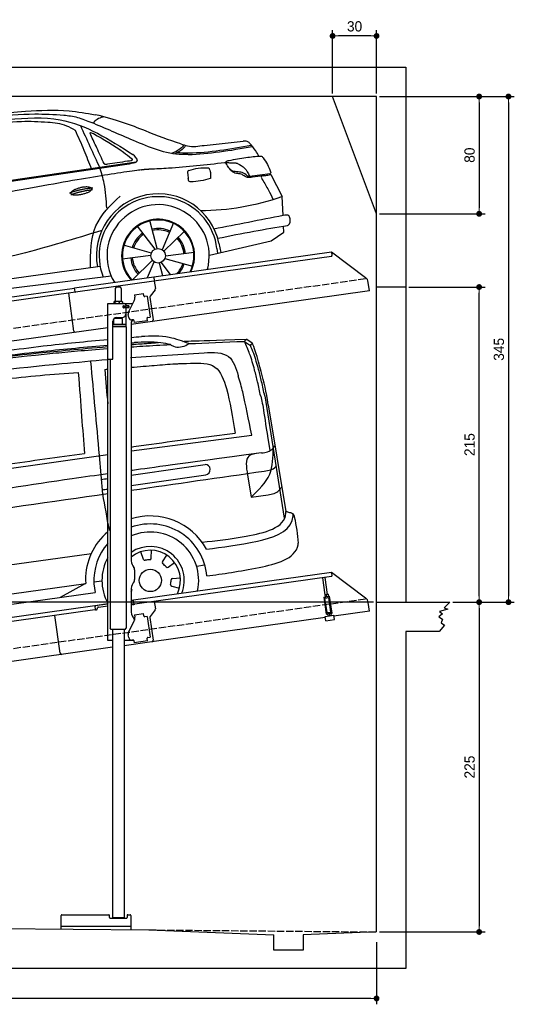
# Model space of a CAD drawing. Extents: x -311 to 6440, y -894 to 5824.
# Tile 4 of 4: x 3064 to 6440, y -894 to 5824. Entities that reach past the tile are written whole.
import ezdxf

# ---------------------------------------------------------------- set-up
doc = ezdxf.new("R2010")
doc.units = 0
doc.header["$LTSCALE"] = 10
doc.header["$MEASUREMENT"] = 0
doc.linetypes.add('GEN3', pattern=[6.25, 5, -1.25])
doc.layers.get('0').update_dxf_attribs({"linetype": 'CONTINUOUS'})
doc.layers.get('DEFPOINTS').update_dxf_attribs({"linetype": 'CONTINUOUS'})
for name, color, linetype in [('3', 6, 'GEN3'), ('CAR', 1, 'CONTINUOUS'), ('SICHTBARE_KANTEN_DIN_', 7, 'CONTINUOUS')]:
    doc.layers.add(name, color=color, linetype=linetype)
doc.layers.add('AM_0', color=7, linetype='CONTINUOUS', lineweight=30)
doc.layers.add('AM_5', color=3, linetype='CONTINUOUS', lineweight=15)
doc.dimstyles.new('KLAUS_DXF', dxfattribs={"dimscale": 20, "dimtxt": 3.5, "dimasz": 2, "dimexe": 2, "dimexo": 1, "dimgap": 1.5, "dimtad": 1, "dimlfac": 0.1, "dimdsep": 46, "dimtxsty": 'Standard', "dimblk": 'DOT', "dimcen": 2, "dimclrd": 256, "dimclre": 256, "dimclrt": 2, "dimadec": 0, "dimazin": 0, "dimtfac": 1, "dimtmove": 2, "dimatfit": 3, "dimfxl": 1, "dimtolj": 1, "dimarcsym": 0})

# ---------------------------------------------------------------- blocks, each defined once
blk = doc.blocks.new('_DOT')
at = {"color": 0, "linetype": 'ByBlock'}
blk.add_line((-0.5, 0), (-1, 0), dxfattribs=at)
at = {"color": 0, "linetype": 'ByBlock', "const_width": 0.5}
blk.add_lwpolyline([(-0.25, 0, 1), (0.25, 0, 1)], format="xyb", close=True, dxfattribs=at)
blk = doc.blocks.new('*D5')
at = {"layer": 'AM_5', "lineweight": -2, "transparency": 16777216}
for p, q in [((5199.5, 5320), (5199.5, 5753.4)), ((5459.5, 5713.4), (5239.5, 5713.4)), ((5499.5, 5320), (5499.5, 5753.4))]:
    blk.add_line(p, q, dxfattribs=at)
at = {"layer": 'DEFPOINTS', "color": 0, "transparency": 16777216}
for p in [(5199.5, 5713.4), (5199.5, 5300), (5499.5, 5300)]:
    blk.add_point(p, dxfattribs=at)
at = {"layer": 'AM_5', "lineweight": -2, "transparency": 16777216, "xscale": 40, "yscale": 40, "zscale": 40, "rotation": 180}
blk.add_blockref('_DOT', (5199.5, 5713.4), dxfattribs=at)
at = {"layer": 'AM_5', "lineweight": -2, "transparency": 16777216, "xscale": 40, "yscale": 40, "zscale": 40}
blk.add_blockref('_DOT', (5499.5, 5713.4), dxfattribs=at)
at = {"layer": 'AM_5', "color": 2, "transparency": 16777216, "insert": (5349.5, 5778.4), "char_height": 70, "attachment_point": 5}
blk.add_mtext('\\A1;30', dxfattribs=at)
blk = doc.blocks.new('*D7')
at = {"layer": 'AM_5', "lineweight": -2, "transparency": 16777216}
for p, q in [((5519.5, 5300), (6239.5, 5300)), ((6199.5, 5260), (6199.5, 4540)), ((5519.5, 4500), (6239.5, 4500))]:
    blk.add_line(p, q, dxfattribs=at)
at = {"layer": 'DEFPOINTS', "color": 0, "transparency": 16777216}
for p in [(5499.5, 5300), (5499.5, 4500), (6199.5, 4500)]:
    blk.add_point(p, dxfattribs=at)
at = {"layer": 'AM_5', "lineweight": -2, "transparency": 16777216, "xscale": 40, "yscale": 40, "zscale": 40}
for p, rotation in [((6199.5, 5300), 90), ((6199.5, 4500), 270)]:
    blk.add_blockref('_DOT', p, dxfattribs=dict(at, rotation=rotation))
at = {"layer": 'AM_5', "color": 2, "transparency": 16777216, "insert": (6134.5, 4900), "char_height": 70, "attachment_point": 5, "rotation": 90}
blk.add_mtext('\\A1;80', dxfattribs=at)
blk = doc.blocks.new('*D8')
at = {"layer": 'AM_5', "lineweight": -2, "transparency": 16777216}
for p, q in [((5479.5, 1850), (-240.5, 1850)), ((-200.5, -310), (-200.5, 1810)), ((180, -350), (-240.5, -350))]:
    blk.add_line(p, q, dxfattribs=at)
at = {"layer": 'DEFPOINTS', "color": 0, "transparency": 16777216}
for p in [(-200.5, 1850), (5499.5, 1850), (200, -350)]:
    blk.add_point(p, dxfattribs=at)
at = {"layer": 'AM_5', "lineweight": -2, "transparency": 16777216, "xscale": 40, "yscale": 40, "zscale": 40}
for p, rotation in [((-200.5, 1850), 90), ((-200.5, -350), 270)]:
    blk.add_blockref('_DOT', p, dxfattribs=dict(at, rotation=rotation))
at = {"layer": 'AM_5', "color": 2, "transparency": 16777216, "insert": (-265.5, 750), "char_height": 70, "attachment_point": 5, "rotation": 90}
blk.add_mtext('\\A1;220', dxfattribs=at)
blk = doc.blocks.new('*D9')
at = {"layer": 'AM_5', "lineweight": -2, "transparency": 16777216}
for p, q in [((179.5, 2850), (-240.5, 2850)), ((-200.5, 1890), (-200.5, 2810)), ((5479.5, 1850), (-240.5, 1850))]:
    blk.add_line(p, q, dxfattribs=at)
at = {"layer": 'DEFPOINTS', "color": 0, "transparency": 16777216}
for p in [(-200.5, 2850), (199.5, 2850), (5499.5, 1850)]:
    blk.add_point(p, dxfattribs=at)
at = {"layer": 'AM_5', "lineweight": -2, "transparency": 16777216, "xscale": 40, "yscale": 40, "zscale": 40}
for p, rotation in [((-200.5, 2850), 90), ((-200.5, 1850), 270)]:
    blk.add_blockref('_DOT', p, dxfattribs=dict(at, rotation=rotation))
at = {"layer": 'AM_5', "color": 2, "transparency": 16777216, "insert": (-265.5, 2350), "char_height": 70, "attachment_point": 5, "rotation": 90}
blk.add_mtext('\\A1;100', dxfattribs=at)
blk = doc.blocks.new('*D10')
at = {"layer": 'AM_5', "lineweight": -2, "transparency": 16777216}
for p, q in [((5719.5, 4000), (6239.5, 4000)), ((6199.5, 1890), (6199.5, 3960)), ((6219.5, 1850), (6239.5, 1850))]:
    blk.add_line(p, q, dxfattribs=at)
at = {"layer": 'DEFPOINTS', "color": 0, "transparency": 16777216}
for p in [(5699.5, 4000), (6199.5, 4000), (6199.5, 1850)]:
    blk.add_point(p, dxfattribs=at)
at = {"layer": 'AM_5', "lineweight": -2, "transparency": 16777216, "xscale": 40, "yscale": 40, "zscale": 40}
for p, rotation in [((6199.5, 4000), 90), ((6199.5, 1850), 270)]:
    blk.add_blockref('_DOT', p, dxfattribs=dict(at, rotation=rotation))
at = {"layer": 'AM_5', "color": 2, "transparency": 16777216, "insert": (6134.5, 2925), "char_height": 70, "attachment_point": 5, "rotation": 90}
blk.add_mtext('\\A1;215', dxfattribs=at)
blk = doc.blocks.new('*D11')
at = {"layer": 'AM_5', "lineweight": -2, "transparency": 16777216}
for p, q in [((6219.5, 1850), (6239.5, 1850)), ((6199.5, 1810), (6199.5, -360)), ((5519.5, -400), (6239.5, -400))]:
    blk.add_line(p, q, dxfattribs=at)
at = {"layer": 'DEFPOINTS', "color": 0, "transparency": 16777216}
for p in [(6199.5, 1850), (5499.5, -400), (6199.5, -400)]:
    blk.add_point(p, dxfattribs=at)
at = {"layer": 'AM_5', "lineweight": -2, "transparency": 16777216, "xscale": 40, "yscale": 40, "zscale": 40}
for p, rotation in [((6199.5, 1850), 90), ((6199.5, -400), 270)]:
    blk.add_blockref('_DOT', p, dxfattribs=dict(at, rotation=rotation))
at = {"layer": 'AM_5', "color": 2, "transparency": 16777216, "insert": (6134.5, 725), "char_height": 70, "attachment_point": 5, "rotation": 90}
blk.add_mtext('\\A1;225', dxfattribs=at)
blk = doc.blocks.new('*D12')
at = {"layer": 'AM_5', "lineweight": -2, "transparency": 16777216}
for p, q in [((199.5, -420), (199.5, -893.8)), ((5499.5, -470), (5499.5, -893.8)), ((5459.5, -853.8), (239.5, -853.8))]:
    blk.add_line(p, q, dxfattribs=at)
at = {"layer": 'DEFPOINTS', "color": 0, "transparency": 16777216}
for p in [(199.5, -400), (5499.5, -450), (199.5, -853.8)]:
    blk.add_point(p, dxfattribs=at)
at = {"layer": 'AM_5', "lineweight": -2, "transparency": 16777216, "xscale": 40, "yscale": 40, "zscale": 40, "rotation": 180}
blk.add_blockref('_DOT', (199.5, -853.8), dxfattribs=at)
at = {"layer": 'AM_5', "lineweight": -2, "transparency": 16777216, "xscale": 40, "yscale": 40, "zscale": 40}
blk.add_blockref('_DOT', (5499.5, -853.8), dxfattribs=at)
at = {"layer": 'AM_5', "color": 2, "transparency": 16777216, "insert": (2849.5, -788.8), "char_height": 70, "attachment_point": 5}
blk.add_mtext('\\A1;530', dxfattribs=at)
blk = doc.blocks.new('*D13')
at = {"layer": 'AM_5', "lineweight": -2, "transparency": 16777216}
for p, q in [((5519.5, 5300), (6439.5, 5300)), ((6399.5, 5260), (6399.5, 1890)), ((6019.5, 1850), (6439.5, 1850))]:
    blk.add_line(p, q, dxfattribs=at)
at = {"layer": 'DEFPOINTS', "color": 0, "transparency": 16777216}
for p in [(5499.5, 5300), (5999.5, 1850), (6399.5, 1850)]:
    blk.add_point(p, dxfattribs=at)
at = {"layer": 'AM_5', "lineweight": -2, "transparency": 16777216, "xscale": 40, "yscale": 40, "zscale": 40}
for p, rotation in [((6399.5, 5300), 90), ((6399.5, 1850), 270)]:
    blk.add_blockref('_DOT', p, dxfattribs=dict(at, rotation=rotation))
at = {"layer": 'AM_5', "color": 2, "transparency": 16777216, "insert": (6334.5, 3575), "char_height": 70, "attachment_point": 5, "rotation": 90}
blk.add_mtext('\\A1;345', dxfattribs=at)
blk = doc.blocks.new('car_150_')
at = {"layer": 'CAR'}
for p, q in [((6993.7, 5277.2), (7129.2, 5288.8)), ((8349.8, 5065.2), (8614.8, 5095.9)), ((5703.5, 4603.8), (7806, 4931.3)), ((5748.6, 4619.9), (7887.1, 4949.3)), ((8659.8, 4857.1), (8801.1, 4877.5)), ((8805, 4869.2), (8883.2, 4720.4)), ((8891.2, 4589.9), (8883.2, 4720.4)), ((7897.5, 4510.1), (8019.3, 4353.9)), ((8033.2, 4358.3), (7982.9, 4548.5)), ((8143.1, 4534), (8068.7, 4350.5)), ((8898.1, 4478.2), (8895.6, 4518.3)), ((8079.5, 4340.6), (8219, 4479.2)), ((8810.7, 4417.6), (8898.1, 4478.2)), ((7994.7, 4327.2), (7804.9, 4378.7)), ((8391.6, 4316.2), (8810.7, 4417.6)), ((8455.6, 4397.8), (8469.1, 4334.6)), ((7795.4, 4285.5), (7991.5, 4312.9)), ((8286.5, 4333.3), (8090.4, 4305.9)), ((8442.3, 4361.7), (8446.4, 4329.7)), ((7646, 4233.7), (5761.2, 3956.2)), ((8002.4, 4278.2), (7867.9, 4144.6)), ((7969.2, 4159.6), (8013.2, 4268.3)), ((8048.7, 4260.5), (8071.6, 4173.8)), ((8127.2, 4182.1), (8062.7, 4264.8)), ((8087.2, 4291.6), (8277, 4240.1)), ((5689.3, 3904.2), (7721.3, 4169.7))]:
    blk.add_line(p, q, dxfattribs=at)
blk.add_circle((8041, 4309.4), 49.6, dxfattribs=at)
for centre, radius, start, end in [((8042.2, 4309.4), 422.7, 12.06499, 190.70699), ((8042.2, 4309.4), 403.4, 7.44612, 201.52919), ((8307.4, 6330.9), 1710.3, 270.66012, 289.67256), ((8041, 4309.4), 348.9, 345.04241, 211.67771), ((8041, 4309.4), 249, 334.62746, 221.99497), ((8041, 4309.4), 244.1, 333.85173, 222.76256), ((8041, 4309.4), 186.2, 124.77616, 163.26666), ((8041, 4309.4), 176.5, 124.60185, 163.18158), ((8041, 4309.4), 186.2, 64.77616, 103.26666), ((8041, 4309.4), 176.5, 64.60185, 103.18158), ((8041, 4309.4), 186.2, 4.77616, 43.26666), ((8041, 4309.4), 176.5, 4.60185, 43.18158), ((8041, 4309.4), 186.2, 184.77616, 223.26666), ((8041, 4309.4), 176.5, 184.60185, 223.18158), ((8041, 4309.4), 176.5, 316.68962, 343.18158), ((8041, 4309.4), 186.2, 320.33711, 343.26666)]:
    blk.add_arc(centre, radius, start, end, dxfattribs=at)
for points in [[(6590.3, 5194.3), (7191.5, 5270.3), (7389.2, 5264.7)], [(7010.2, 5233), (7365.4, 5231.9), (7863.2, 4999)], [(7129.2, 5288.8), (7425.2, 5293.1), (7603.8, 5268.4)], [(7389.2, 5264.7), (7483, 5249), (7578.6, 5215.1)], [(7590.1, 5210.4), (7618.6, 5239.2), (7657.5, 5254.4)], [(7280.4, 5213.4), (7100.8, 5216.9), (6855.4, 5188)], [(7469.5, 5159.8), (7410.3, 5189.8), (7280.4, 5213.4)], [(7639.4, 4905.3), (7505.7, 5192.1)], [(8238.8, 5002.4), (8200.2, 5001.6), (7866.3, 5094.6), (7578.6, 5215.1)], [(7582.2, 4896.4), (7531.4, 5023.6), (7469.5, 5159.8)], [(7575.1, 5131.1), (7571.2, 5144.8), (7592.5, 5140)], [(7592.5, 5140), (7799.5, 5014.1), (7855.1, 4971.8)], [(8213.4, 5067), (8186.6, 5040.1), (8125.8, 5007.6)], [(8224.6, 5063.8), (8208.7, 5044.9), (8182.8, 5023.9), (8149.7, 5006.6)], [(8163.6, 5014.3), (8243.5, 5013.7), (8670.3, 5069.3)], [(8191, 5074.7), (8235.7, 5060.8), (8349.8, 5065.2)], [(8240.9, 5001), (8453.9, 5021.9), (8677.8, 5060.7)], [(8659.2, 5083.2), (8642.4, 5093.4), (8614.8, 5095.9)], [(8723.8, 4994.4), (8701.4, 5030.2), (8659.2, 5083.2)], [(7806, 4931.3), (7894.4, 4962.2), (7863.2, 4999)], [(7855.1, 4971.8), (7859.5, 4964.9), (7827.4, 4952.7)], [(8521.1, 4963.5), (8634.4, 4984.8), (8734.9, 4995.3)], [(8734.9, 4995.3), (8736.6, 4995.1), (8751.6, 4983.9), (8803.6, 4888.9)], [(7687.8, 4631.1), (7668.8, 4800.4), (7639.4, 4905.3)], [(7690.7, 4930.9), (7670.7, 4931.6), (7668, 4935.3)], [(7827.4, 4952.7), (7757.4, 4941.2), (7690.7, 4930.9)], [(8489.1, 4946.9), (8107.9, 4906.7), (7979.4, 4899)], [(8244.9, 4892.1), (8310.4, 4909.4), (8382.6, 4912.4)], [(8382.6, 4912.4), (8393, 4879.1), (8393.3, 4838.9)], [(8499.4, 4953.2), (8500.3, 4955.9), (8504.4, 4958.4)], [(8514.3, 4920.1), (8499.6, 4950.3), (8499.4, 4953.2)], [(8504.4, 4958.4), (8514.7, 4962.1), (8521.1, 4963.5)], [(8578.5, 4942.4), (8626.1, 4912.6), (8659.8, 4857.1)], [(8245.8, 4892.2), (8238.1, 4888.3), (8237.1, 4876.1)], [(8237.1, 4876.1), (8242.7, 4837)], [(8393.3, 4838.9), (8327.1, 4822.4), (8259.4, 4814.5)], [(8581.1, 4874.9), (8560.8, 4876.6), (8529.9, 4900.7)], [(8629.7, 4855.7), (8609.4, 4867.3), (8581.1, 4874.9)], [(8664.2, 4847.7), (8651.9, 4847.2), (8629.7, 4855.7)], [(8759.3, 4861.5), (8741.4, 4855.9), (8747.8, 4835.1)], [(8757.3, 4861.2), (8786.1, 4865.5), (8805, 4869.2)], [(8803.6, 4888.9), (8805.2, 4882.6), (8801.1, 4877.5)], [(8805, 4869.2), (8801.1, 4877.5)], [(8260.3, 4814.7), (8250.8, 4817.5), (8242.7, 4837)], [(8747.8, 4835.1), (8790.3, 4763.6), (8820.8, 4701.6)], [(7581.1, 4224.1), (7615.2, 4510.4), (7777.7, 4714.5)], [(8891.2, 4589.9), (8420.6, 4494.5)], [(8935.7, 4582.7), (8931.6, 4588.3), (8891.2, 4589.9)], [(8922.6, 4523), (8936.6, 4535.2), (8935.7, 4582.7)], [(8446.2, 4431.7), (8693.5, 4482.1), (8922.6, 4523)], [(7654.8, 4478.5), (7099.9, 4313.4), (5734.4, 4063.7)]]:
    blk.add_spline(points, degree=3, dxfattribs=at)
for points, degree, knots in [([(8191, 5074.7), (8107.9, 5098.3), (7930.3, 5167), (7746.4, 5237.4), (7603.8, 5268.4)], 3, [5.571538, 5.571538, 5.571538, 5.571538, 32.165526, 64.936902, 64.936902, 64.936902, 64.936902]), ([(7668, 4935.3), (7650.2, 4969.8), (7620.8, 5036.6), (7588.5, 5099.8), (7575.1, 5131.1)], 3, [2.591518, 2.591518, 2.591518, 2.591518, 14.396583, 24.038621, 24.038621, 24.038621, 24.038621]), ([(8645.2, 4860.1), (8634.4, 4868.9), (8603, 4892.4), (8542.9, 4879.7), (8521, 4910.7), (8514.3, 4920.1)], 3, [0.658544, 0.658544, 0.658544, 0.658544, 4.748765, 12.290755, 15.589596, 15.589596, 15.589596, 15.589596]), ([(8645.2, 4860.1), (8647, 4858.9), (8651.5, 4856.3), (8656.7, 4856.7), (8659.8, 4857.1)], 3, [0.11133, 0.11133, 0.11133, 0.11133, 0.733961, 1.64284, 1.64284, 1.64284, 1.64284]), ([(8752.5, 4860.5), (8727.9, 4857.2), (8698.8, 4853.2), (8669.8, 4848.6), (8664.2, 4847.7)], 3, [0, 0, 0, 0, 7.10149, 8.807008, 8.807008, 8.807008, 8.807008]), ([(7442.5, 4729.7), (7440.4, 4737.7), (7458.8, 4757), (7537.7, 4789), (7634.5, 4769.9), (7553.7, 4725.9), (7469.8, 4714.2), (7444.6, 4721.7), (7442.5, 4729.7)], 5, [0, 0, 0, 0, 0, 0, 0.300106, 0.500106, 0.700106, 1, 1, 1, 1, 1, 1])]:
    blk.add_open_spline(points, degree=degree, knots=knots, dxfattribs=at)
for points in [[(8578.5, 4942.4), (8576.8, 4945.2), (8489.1, 4946.9)], [(7979.4, 4899), (7725, 4888.3), (5338.8, 4399.4)], [(7432.9, 4733.6), (7502, 4760.2), (7591.2, 4770)], [(7441.9, 4722), (7513, 4747.3), (7590.2, 4757.9)]]:
    blk.add_open_spline(points, degree=2, dxfattribs=at)
blk = doc.blocks.new('Van200_EG')
at = {"layer": 'CAR'}
for p, q in [((30577.2, 3274.5), (30618, 3246.9)), ((30593.7, 3288.9), (30629.8, 3264.3)), ((29798.8, 3163.7), (30302.2, 3196.8)), ((30717.4, 2901.7), (30849.4, 2067.9)), ((30739.2, 2842), (30859.6, 2114.5)), ((29806.7, 2526.4), (30626.6, 2634.3)), ((27323.7, 2171.9), (29644.2, 2503.2)), ((29586.9, 2494.7), (29608.7, 2232.5)), ((29804.2, 2526), (29806.7, 2526.4)), ((30598.8, 2363.8), (30622.8, 2211.6)), ((30622.8, 2211.6), (30738.1, 2227.8)), ((27543.2, 1548.8), (29532.8, 1827.8)), ((29888.3, 1787), (29871.3, 1839.3)), ((29940.3, 1794.3), (29942.2, 1849.3)), ((30018.2, 1769.4), (30048.5, 1815.3)), ((29820.3, 1741.6), (29813.2, 1747.7)), ((30056.3, 1733.4), (30100.5, 1766.1)), ((30251.5, 1741.4), (30304, 1748.8)), ((27637.9, 1361.6), (29494.5, 1622.5)), ((29493.1, 1622.5), (29320.1, 1527.5)), ((29491.5, 1645.2), (29494.5, 1622.5)), ((29550, 1632.7), (29604.8, 1639.8)), ((29550.4, 1620.8), (29559.4, 1560.9)), ((30085.4, 1656.9), (30140.2, 1661.8)), ((27594.3, 1285.6), (29559.4, 1561.2)), ((29805.4, 1565.9), (29804.2, 1565.2)), ((30081, 1604.6), (30134.2, 1590.5))]:
    blk.add_line(p, q, dxfattribs=at)
blk.add_circle((29935, 1643.4), 76.3, dxfattribs=at)
for centre, radius, start, end in [((30308.6, 2399.7), 35.3, 278.26603, 89.74793), ((29933.4, 1641.2), 441.9, 29.24794, 106.99842), ((29935.3, 1643.1), 385.6, 4.52542, 109.88452), ((29933.4, 1641.2), 441.9, 130.87556, 179.48004), ((29935, 1643.4), 330.2, 347.40418, 113.34516), ((29935.3, 1643.1), 385.6, 139.03202, 183.31065), ((29935, 1643.4), 231.7, 337.91464, 124.38132), ((29935, 1643.4), 206, 333.68486, 129.42388), ((29935, 1643.4), 330.2, 151.74356, 208.25644), ((29897.9, 1790.1), 10, 198, 284.21185), ((29935, 1643.4), 141.4, 91.78815, 104.21185), ((29930.3, 1794.7), 10, 271.78815, 358), ((30026.6, 1763.9), 10, 146.57143, 232.78328), ((29935, 1643.4), 141.4, 40.35958, 52.78328), ((29813.8, 1734), 10, 335.83194, 49.42857), ((30050.3, 1741.4), 10, 220.35958, 306.57143), ((30083.6, 1614.3), 10, 168.93101, 255.14286), ((29935, 1643.4), 141.4, 348.93101, 1.35471), ((30086.3, 1646.9), 10, 95.14286, 181.35471), ((29935, 1643.4), 141.4, 203.0236, 207.06899), ((29800.2, 1574.5), 10, 300.85714, 27.06899)]:
    blk.add_arc(centre, radius, start, end, dxfattribs=at)
for points in [[(29804.2, 3301.7), (29827.5, 3303.7), (29850.8, 3305.7), (29874.2, 3307.7)], [(29804.2, 3263.8), (29811.9, 3264.5), (29819.7, 3265.2), (29827.5, 3265.9)], [(29804.2, 3252.5), (29815, 3253.4), (29826.1, 3254.3), (29837.3, 3255.3)], [(29804.2, 3236.6), (29829.6, 3238.3), (29856.1, 3240.1), (29883.8, 3241.9)], [(29837.3, 3255.3), (29855.7, 3256.8), (29874.1, 3258.3), (29892.5, 3259.8)], [(29883.8, 3241.9), (29944.6, 3245.6), (30007.5, 3249.2), (30073.3, 3252.6)], [(29892.5, 3259.8), (29914.2, 3261.2), (29936, 3262.6), (29990.2, 3266.1)], [(30198.6, 3258.8), (30315, 3264.3), (30440.2, 3269.5), (30577.2, 3274.5)], [(29443.4, 3062.9), (29460.4, 2841.4), (29471.9, 2671.9), (29486, 2509.3)], [(29623.8, 3083.4), (29630.5, 3084), (29637.3, 3084.5), (29644.2, 3085.1)], [(29623.8, 3083.4), (29630.6, 3002.4), (29637.4, 2923.9), (29644.2, 2848.6)], [(30455.1, 2952.1), (30478, 2865.6), (30496.6, 2754), (30513.2, 2647)], [(30688.5, 2899.4), (30703.1, 2849.6), (30712.6, 2763.6), (30749.7, 2530)], [(29804.2, 2361.8), (29974.8, 2386.6), (30137.8, 2411.5), (30308.7, 2434.9)], [(29804.2, 2258.9), (30106.7, 2302.3), (30409.3, 2345.7), (30711.9, 2389.1)], [(29804.2, 2290.2), (29976.1, 2315.2), (30143.2, 2339.6), (30313.6, 2364.8)], [(29599.5, 2332.8), (29614.5, 2334.8), (29629.4, 2336.9), (29644.2, 2339)], [(27340.4, 1905.5), (28108.3, 2015.7), (28876.3, 2125.8), (29644.2, 2236)], [(29606.2, 2261.5), (29618.9, 2263.3), (29631.6, 2265.2), (29644.2, 2267)]]:
    blk.add_open_spline(points, degree=3, dxfattribs=at)
for points in [[(30198.6, 3258.8), (30063.7, 3300.9), (29874.2, 3307.7)], [(30073.3, 3252.6), (30006.8, 3264.1), (29827.5, 3265.9)], [(30073.3, 3252.6), (30092.9, 3241.4), (30187.4, 3252), (30198.6, 3258.8)], [(30577.2, 3274.5), (30588.6, 3287.7), (30593.7, 3288.9)], [(30688.2, 2900.4), (30667.1, 2997.4), (30646.4, 3079.9), (30612.8, 3188.6), (30577.2, 3274.5)], [(30618, 3246.7), (30627.8, 3258.4), (30629.8, 3264.3)], [(30302.2, 3196.8), (30469.1, 3170.3), (30535.3, 3039.5)], [(29526.7, 3137.7), (29586.1, 2495.6)], [(30209.3, 3125.6), (30376.2, 3099.1), (30455.1, 2952.1)], [(28540.1, 2956.2), (28924.9, 3015), (29443.4, 3062.9)], [(28578.6, 2377.9), (28942.9, 2433.6), (29486, 2509.3)], [(30676.1, 2510.7), (30608.2, 2492.1), (30598.8, 2363.8)], [(30622.8, 2211.6), (30749.6, 2367.9), (30773.2, 2546.8)], [(30288.1, 1904.6), (30589.9, 1945.2), (30859.7, 2103.2), (30859.6, 2114.5)], [(30318.3, 1857.2), (30665.9, 1911.6), (30902.9, 2051.9), (30910.4, 2095.9)], [(30859.6, 2114.5), (30885.2, 2107.3), (30910.3, 2096.9), (30917.6, 2078.2), (30945, 1898)], [(30319.7, 1673.5), (30677.7, 1732), (30943.4, 1887.1), (30945, 1898)]]:
    blk.add_spline(points, degree=3, dxfattribs=at)
for points, knots in [([(28059.6, 3015.8), (28153.3, 3033.9), (28553.4, 3110.3), (29067.5, 3176.3), (29488.3, 3213.8), (29644.2, 3225.3)], [37.963752, 37.963752, 37.963752, 37.963752, 324.409822, 1259.924276, 1590.366794, 1590.366794, 1590.366794, 1590.366794]), ([(28138.7, 3051), (28199.5, 3061.8), (28542.5, 3121), (29023.8, 3183.1), (29445.1, 3221.8), (29644.2, 3238.9)], [171.842484, 171.842484, 171.842484, 171.842484, 357.110137, 1216.113521, 1626.446413, 1626.446413, 1626.446413, 1626.446413]), ([(28241.2, 3113.3), (28387, 3133.2), (28707.9, 3176.9), (29174.7, 3243.1), (29497.3, 3274.4), (29644.2, 3287.6)], [0, 0, 0, 0, 441.664894, 971.537427, 1413.986548, 1413.986548, 1413.986548, 1413.986548]), ([(28297.6, 3085.6), (28427.4, 3105.7), (28729.6, 3152.6), (29178.8, 3206.1), (29498.2, 3236.2), (29644.2, 3249.4)], [0, 0, 0, 0, 394.255479, 917.126864, 1356.81106, 1356.81106, 1356.81106, 1356.81106]), ([(30156.5, 3274.5), (30166.3, 3275.1), (30257.7, 3278.9), (30355.4, 3281.1), (30593.7, 3288.9)], [253.741883, 253.741883, 253.741883, 253.741883, 322.989321, 518.291981, 518.291981, 518.291981, 518.291981]), ([(30715.7, 2902.3), (30708.9, 2934.7), (30696.2, 2994.8), (30672.1, 3091.2), (30647.7, 3174.6), (30625.4, 3228.6), (30618, 3246.9)], [0, 0, 0, 0, 99.320792, 184.369174, 298.124336, 359.504265, 359.504265, 359.504265, 359.504265]), ([(30739.2, 2842), (30726.3, 2934), (30702.5, 3030.4), (30663.9, 3174.5), (30637.8, 3249.3), (30629.8, 3264.3)], [0, 0, 0, 0, 234.896423, 370.689504, 421.512982, 421.512982, 421.512982, 421.512982]), ([(28049.8, 2946.7), (28168.9, 2967.7), (28593.7, 3042.7), (29126.5, 3105.3), (29540, 3141.7), (29644.2, 3150.6)], [0, 0, 0, 0, 362.531789, 1294.156043, 1607.848213, 1607.848213, 1607.848213, 1607.848213]), ([(29804.2, 3097.7), (29861, 3102.1), (29977.5, 3111), (30062.6, 3119.4), (30124.4, 3122.1), (30209.3, 3125.6)], [203.451852, 203.451852, 203.451852, 203.451852, 394.884581, 610.194596, 641.703175, 641.703175, 641.703175, 641.703175]), ([(30626.6, 2634.3), (30604.8, 2744.4), (30580, 2877.2), (30548.3, 2997.9), (30535.3, 3039.5)], [0, 0, 0, 0, 290.459213, 404.432115, 404.432115, 404.432115, 404.432115]), ([(29804.2, 2553.6), (29850.1, 2560.3), (30086.1, 2594.2), (30322.7, 2623.5), (30513.2, 2647)], [132.940063, 132.940063, 132.940063, 132.940063, 272.141647, 848.169641, 848.169641, 848.169641, 848.169641]), ([(30693.9, 2513.3), (30722.7, 2517.2), (30756, 2521.8), (30777.3, 2552.7), (30784.8, 2561.7), (30784.8, 2561.7)], [0, 0, 0, 0, 79.596131, 92.046017, 111.203029, 111.203029, 111.203029, 111.203029]), ([(30693.9, 2513.3), (30103.7, 2434.3), (29955.5, 2413.3), (29807.3, 2392.8), (29804.2, 2392.4)], [0, 0, 0, 0, 439.230717, 448.819345, 448.819345, 448.819345, 448.819345]), ([(30711.9, 2389.1), (30742.9, 2393.7), (30774.3, 2398), (30791.8, 2421), (30793.2, 2423)], [0, 0, 0, 0, 79.596131, 86.822489, 86.822489, 86.822489, 86.822489]), ([(29644.2, 2370.4), (29563.3, 2359.2), (29199.9, 2308.9), (28435.2, 2185.7), (27759.5, 2072.4), (27329.3, 1981)], [610.333286, 610.333286, 610.333286, 610.333286, 855.344026, 1711.653293, 2948.481072, 2948.481072, 2948.481072, 2948.481072]), ([(29609, 2233.5), (29622.9, 2152.1), (29637.2, 2068.9), (29654.5, 1986.2), (29654.9, 1984.3)], [0, 0, 0, 0, 247.578615, 253.374978, 253.374978, 253.374978, 253.374978]), ([(30738.1, 2227.8), (30766.7, 2233.2), (30800, 2237.8), (30821.3, 2268.7), (30827.8, 2277), (30831.7, 2282)], [0, 0, 0, 0, 79.596131, 92.046017, 111.203029, 111.203029, 111.203029, 111.203029])]:
    blk.add_open_spline(points, degree=3, knots=knots, dxfattribs=at)

msp = doc.modelspace()

# ---------------------------------------------------------------- linework, layer by layer
for p, q in [((-0.481, 5500.005), (5699.503, 5500.005)), ((5699.503, 5500.005), (5699.503, 1850.005)), ((5499.51, 4500.005), (5199.51, 5300.005)), ((3978.526, 4069.409), (5191.605, 4239.896)), ((5191.605, 4239.896), (5195.084, 4215.139)), ((5191.605, 4239.896), (5423.542, 4065.119)), ((5190.829, 4209.492), (3979.731, 4039.283)), ((3438.691, 3994.55), (3978.387, 4070.399)), ((3979.731, 4039.283), (3445.976, 3964.269)), ((3978.387, 4070.399), (3982.702, 4039.701)), ((3982.702, 4039.701), (3989.78, 3989.338)), ((5451.216, 3973.433), (5442.964, 4032.146)), ((959.991, 3645.181), (3438.83, 3993.559)), ((3445.976, 3964.269), (959.991, 3614.886)), ((3442.588, 3966.822), (3438.691, 3994.55)), ((3716.715, 3990.64), (3716.715, 3900.64)), ((3726.715, 4000.64), (3746.715, 4000.64)), ((3756.715, 3990.64), (3756.715, 3900.64)), ((5451.216, 3973.433), (3824.715, 3744.844)), ((3987.863, 3981.928), (3954.55, 3937.719)), ((5699.503, 4000.005), (5499.51, 4000.005)), ((3434.628, 3700.119), (3398.443, 3957.589)), ((3706.798, 3898.184), (3706.798, 3887.64)), ((3727.496, 3900.64), (3709.522, 3900.64)), ((3712.538, 3898.184), (3712.538, 3887.64)), ((3754.543, 3900.64), (3727.496, 3900.64)), ((3742.455, 3898.184), (3742.455, 3887.64)), ((3764.215, 3900.64), (3754.543, 3900.64)), ((3766.632, 3898.184), (3766.632, 3887.64)), ((3808.53, 3833.529), (3846, 3907.069)), ((3846.658, 3947.873), (3909.044, 3956.641)), ((3846.658, 3947.873), (3848.884, 3932.029)), ((3849.474, 3927.83), (3848.884, 3932.029)), ((3911.271, 3940.797), (3909.044, 3956.641)), ((3911.271, 3940.797), (3911.41, 3939.807)), ((3917.058, 3935.551), (3918.048, 3935.69)), ((3933.892, 3937.917), (3918.048, 3935.69)), ((3933.892, 3937.917), (3953.933, 3795.319)), ((3952.633, 3930.309), (3974.325, 3775.968)), ((3664.715, 3887.64), (3836.1, 3887.64)), ((3664.715, 3507.64), (3664.715, 3887.64)), ((3773.361, 3871.64), (3769.715, 3871.64)), ((3807.715, 3859.64), (3769.849, 3859.64)), ((3770.715, 3861.785), (3770.715, 3868.994)), ((3773.361, 3871.64), (3785.715, 3871.64)), ((3785.715, 3859.14), (3773.361, 3859.14)), ((3773.715, 3871.64), (3773.715, 3859.64)), ((3787.715, 3871.64), (3785.715, 3871.64)), ((3787.715, 3871.64), (3788.715, 3871.64)), ((3788.715, 3877.64), (3788.715, 3874.64)), ((3789.439, 3871.64), (3788.715, 3871.64)), ((3788.715, 3859.64), (3788.715, 3871.64)), ((3788.715, 3856.14), (3788.715, 3817.64)), ((3806.991, 3871.64), (3789.439, 3871.64)), ((3789.715, 3872.14), (3789.715, 3887.64)), ((3808.715, 3872.14), (3789.715, 3872.14)), ((3789.715, 3744.659), (3789.715, 3859.14)), ((3808.715, 3859.14), (3789.715, 3859.14)), ((3806.991, 3871.64), (3807.715, 3871.64)), ((3807.715, 3859.64), (3807.715, 3871.64)), ((3809.715, 3871.14), (3809.715, 3860.14)), ((3700.715, 3510.64), (3700.715, 3767.64)), ((3766.713, 3784.641), (3706.713, 3783.885)), ((3706.715, 3744.688), (3706.713, 3783.885)), ((3718.723, 3784.037), (3718.715, 3791.64)), ((3725.715, 3792.64), (3763.715, 3792.64)), ((3754.717, 3784.49), (3754.715, 3792.64)), ((3766.713, 3744.643), (3766.713, 3784.641)), ((3807.839, 3792.963), (3805.056, 3812.769)), ((3838.35, 3777.055), (3830.428, 3775.941)), ((3843.997, 3772.799), (3846.085, 3757.945)), ((3935.209, 3770.471), (3846.085, 3757.945)), ((3932.843, 3787.305), (3932.982, 3786.315)), ((3935.209, 3770.471), (3932.982, 3786.315)), ((3938.089, 3793.092), (3937.099, 3792.953)), ((3938.089, 3793.092), (3953.933, 3795.319)), ((3664.715, 3722.357), (959.991, 3342.233)), ((3791.715, 3744.643), (3700.715, 3744.643)), ((3791.716, 3731.375), (3700.715, 3731.375)), ((3788.716, 3729.643), (3700.715, 3729.643)), ((3791.716, 3727.911), (3700.715, 3727.911)), ((3788.716, 3729.643), (3791.716, 3731.375)), ((3788.716, 3729.643), (3791.716, 3727.911)), ((3789.715, 3729.066), (3789.715, 3730.22)), ((3791.696, 3727.911), (3791.812, 1671.652)), ((3791.716, 3731.375), (3791.715, 3744.643)), ((3824.715, 3752.64), (3824.715, 2144.272)), ((3664.715, 1587.64), (3664.715, 3507.64)), ((3664.715, 3507.64), (3697.715, 3507.64)), ((3681.709, 3507.64), (3681.812, 1671.629)), ((3838.112, 2094.272), (3844.366, 2083.441)), ((3824.715, 1862.792), (5191.605, 2054.896)), ((3847.715, 2070.941), (3847.715, 2004.338)), ((5190.829, 2024.492), (3849.015, 1835.912)), ((5149.635, 1900.856), (5133.393, 2016.42)), ((5165.479, 1903.082), (5149.237, 2018.647)), ((5192.718, 2046.974), (5191.605, 2054.896)), ((5191.605, 2054.896), (5423.542, 1880.119)), ((5192.718, 2046.974), (5195.084, 2030.139)), ((3844.366, 1991.838), (3838.112, 1981.008)), ((3824.715, 1931.008), (3824.715, 1794.697)), ((5139.811, 1884.53), (5179.422, 1890.096)), ((5139.811, 1884.53), (5156.094, 1768.668)), ((5140.925, 1876.607), (5180.535, 1882.174)), ((5146.416, 1900.403), (5145.734, 1899.87)), ((5145.734, 1899.87), (5147.673, 1886.072)), ((5168.697, 1903.535), (5146.416, 1900.403)), ((5148.476, 1885.747), (5147.673, 1886.072)), ((5159.407, 1888.803), (5157.766, 1900.479)), ((5168.697, 1903.535), (5169.5, 1903.21)), ((5169.5, 1903.21), (5171.439, 1889.412)), ((5170.757, 1888.879), (5171.439, 1889.412)), ((5187.966, 1782.236), (5174.049, 1881.263)), ((5195.705, 1774.235), (5179.422, 1890.096)), ((959.991, 1460.181), (3577.468, 1828.044)), ((3577.468, 1828.044), (3664.715, 1840.305)), ((3577.468, 1828.044), (3578.581, 1820.121)), ((3664.715, 1836.266), (3578.025, 1824.083)), ((3580.947, 1803.287), (3578.581, 1820.121)), ((3601.836, 1816.321), (3664.715, 1825.158)), ((3840.446, 1860.963), (3824.715, 1858.753)), ((3830.99, 1838.428), (3831.129, 1837.438)), ((3836.776, 1833.182), (3841.728, 1833.878)), ((3843.368, 1840.168), (3839.889, 1864.925)), ((3982.702, 1854.701), (3989.78, 1804.338)), ((5161.328, 1778.492), (5147.411, 1877.519)), ((5451.216, 1788.433), (5442.964, 1847.146)), ((5999.51, 1850.005), (5961.803, 1812.157)), ((3576.692, 1797.64), (959.991, 1429.886)), ((3340.553, 1501.897), (3304.368, 1759.367)), ((3340.553, 1501.897), (3304.368, 1759.367)), ((3584.258, 1797.693), (3589.209, 1798.389)), ((3593.465, 1804.036), (3593.326, 1805.027)), ((3846.658, 1762.873), (3909.044, 1771.641)), ((3846.658, 1762.873), (3848.884, 1747.029)), ((3849.474, 1742.83), (3848.884, 1747.029)), ((3911.271, 1755.797), (3909.044, 1771.641)), ((3911.271, 1755.797), (3911.41, 1754.807)), ((3917.058, 1750.551), (3918.048, 1750.69)), ((3933.892, 1752.917), (3918.048, 1750.69)), ((3933.892, 1752.917), (3953.933, 1610.319)), ((3987.863, 1796.928), (3954.55, 1752.719)), ((5148.251, 1752.62), (5207.668, 1760.971)), ((5152.427, 1722.912), (5148.251, 1752.62)), ((5154.981, 1776.59), (5194.592, 1782.157)), ((5156.094, 1768.668), (5195.705, 1774.235)), ((5161.328, 1778.492), (5187.966, 1782.236)), ((5164.759, 1769.886), (5164.077, 1769.353)), ((5164.077, 1769.353), (5166.016, 1755.554)), ((5166.819, 1755.23), (5166.016, 1755.554)), ((5166.864, 1778.26), (5166.725, 1779.251)), ((5176.109, 1769.961), (5177.75, 1758.286)), ((5182.709, 1780.487), (5182.569, 1781.477)), ((5187.04, 1773.017), (5187.843, 1772.693)), ((5187.843, 1772.693), (5189.782, 1758.895)), ((5189.1, 1758.361), (5189.782, 1758.895)), ((5211.843, 1731.263), (5207.668, 1760.971)), ((5451.216, 1788.433), (5208.6, 1754.336)), ((5948.951, 1770.772), (5923.961, 1750.079)), ((5923.961, 1750.079), (5950.379, 1732.954)), ((5986.079, 1802.168), (5929.673, 1785.756)), ((5929.673, 1785.756), (5948.951, 1770.772)), ((5961.803, 1812.157), (5986.079, 1802.168)), ((3808.53, 1648.529), (3846, 1722.069)), ((3838.112, 1744.697), (3848.154, 1727.305)), ((3952.633, 1745.309), (3974.325, 1590.968)), ((5149.184, 1745.986), (3965.814, 1579.674)), ((5152.427, 1722.912), (5211.843, 1731.263)), ((5963.231, 1692.995), (5926.817, 1650.005)), ((5950.379, 1732.954), (5940.383, 1709.407)), ((5940.383, 1709.407), (5963.231, 1692.995)), ((3688.804, 1664.638), (3681.803, 1671.637)), ((3784.804, 1664.643), (3688.804, 1664.638)), ((3696.812, 1664.638), (3696.923, -301.397)), ((3776.812, 1664.643), (3776.919, -301.324)), ((3784.804, 1664.643), (3791.812, 1671.652)), ((3807.839, 1607.963), (3805.056, 1627.769)), ((5699.503, 1650.005), (5699.503, -649.995)), ((5926.817, 1650.005), (5699.503, 1650.005)), ((3696.808, 1587.64), (3664.715, 1587.64)), ((3844.02, 1587.64), (3776.808, 1587.64)), ((3965.814, 1579.674), (3776.81, 1553.111)), ((3838.35, 1592.055), (3830.428, 1590.941)), ((3843.997, 1587.799), (3846.085, 1572.945)), ((3935.209, 1585.471), (3846.085, 1572.945)), ((3932.843, 1602.305), (3932.982, 1601.315)), ((3935.209, 1585.471), (3932.982, 1601.315)), ((3938.089, 1608.092), (3937.099, 1607.953)), ((3938.089, 1608.092), (3953.933, 1610.319)), ((3696.811, 1541.868), (959.991, 1157.233)), ((3346.885, -380.259), (3346.885, -287.358)), ((3351.885, -282.358), (3671.885, -282.358)), ((3676.885, -302.358), (3676.885, -287.358)), ((3791.885, -307.358), (3681.885, -307.358)), ((3697.886, -302.361), (3696.886, -301.361)), ((3697.886, -302.361), (3775.886, -302.356)), ((3710.886, -302.36), (3710.886, -307.358)), ((3762.886, -302.357), (3762.886, -307.358)), ((3775.886, -302.356), (3776.919, -301.324)), ((3796.885, -287.358), (3796.885, -302.358)), ((3801.885, -282.358), (3816.885, -282.358)), ((3821.885, -287.358), (3821.885, -384.826)), ((199.51, -349.995), (3944.51, -386.005)), ((3821.885, -362.358), (3346.885, -362.358)), ((3944.51, -386.005), (4799.51, -420.083)), ((5499.51, -399.995), (4999.056, -420.083)), ((4799.51, -524.995), (4799.51, -420.083)), ((4999.056, -420.083), (4999.51, -524.995)), ((4999.51, -524.995), (4799.51, -524.995)), ((5699.503, -649.995), (-0.481, -649.995))]:
    msp.add_line(p, q)
for points in [[(3843.994, 3772.803, 0), (3843.994, 3772.803, 0), (3843.994, 3772.813, 0), (3843.994, 3772.823, 0), (3843.994, 3772.833, 0), (3843.994, 3772.833, 0), (3843.994, 3772.843, 0), (3843.994, 3772.853, 0), (3843.984, 3772.863, 0), (3843.984, 3772.863, 0), (3843.984, 3772.873, 0), (3843.984, 3772.883, 0), (3843.984, 3772.893, 0), (3843.984, 3772.903, 0), (3843.984, 3772.903, 0), (3843.984, 3772.913, 0), (3843.974, 3772.923, 0), (3843.974, 3772.933, 0), (3843.974, 3772.933, 0), (3843.974, 3772.943, 0), (3843.974, 3772.953, 0), (3843.974, 3772.963, 0), (3843.974, 3772.963, 0), (3843.974, 3772.973, 0), (3843.964, 3772.983, 0), (3843.964, 3772.993, 0), (3843.964, 3773.003, 0), (3843.964, 3773.003, 0), (3843.964, 3773.013, 0), (3843.964, 3773.023, 0), (3843.964, 3773.033, 0), (3843.954, 3773.033, 0), (3843.954, 3773.043, 0), (3843.954, 3773.053, 0), (3843.954, 3773.063, 0), (3843.954, 3773.063, 0), (3843.954, 3773.073, 0), (3843.944, 3773.083, 0), (3843.944, 3773.093, 0), (3843.944, 3773.103, 0), (3843.944, 3773.103, 0), (3843.944, 3773.113, 0), (3843.944, 3773.123, 0), (3843.944, 3773.133, 0), (3843.934, 3773.133, 0), (3843.934, 3773.143, 0), (3843.934, 3773.153, 0), (3843.934, 3773.163, 0), (3843.934, 3773.163, 0), (3843.934, 3773.173, 0), (3843.924, 3773.183, 0), (3843.924, 3773.193, 0), (3843.924, 3773.203, 0), (3843.924, 3773.203, 0), (3843.924, 3773.213, 0), (3843.924, 3773.223, 0), (3843.914, 3773.233, 0), (3843.914, 3773.233, 0), (3843.914, 3773.243, 0), (3843.914, 3773.253, 0), (3843.914, 3773.263, 0), (3843.904, 3773.273, 0), (3843.904, 3773.273, 0), (3843.904, 3773.283, 0), (3843.904, 3773.293, 0), (3843.904, 3773.303, 0), (3843.894, 3773.303, 0), (3843.894, 3773.313, 0), (3843.894, 3773.323, 0), (3843.894, 3773.333, 0), (3843.894, 3773.333, 0), (3843.894, 3773.343, 0), (3843.884, 3773.353, 0), (3843.884, 3773.363, 0), (3843.884, 3773.373, 0), (3843.884, 3773.373, 0), (3843.884, 3773.383, 0), (3843.874, 3773.393, 0), (3843.874, 3773.403, 0), (3843.874, 3773.403, 0), (3843.874, 3773.413, 0), (3843.864, 3773.423, 0), (3843.864, 3773.433, 0), (3843.864, 3773.433, 0), (3843.864, 3773.443, 0), (3843.864, 3773.453, 0), (3843.854, 3773.463, 0), (3843.854, 3773.473, 0), (3843.854, 3773.473, 0), (3843.854, 3773.483, 0), (3843.854, 3773.493, 0), (3843.844, 3773.503, 0), (3843.844, 3773.503, 0), (3843.844, 3773.513, 0), (3843.844, 3773.523, 0), (3843.834, 3773.533, 0), (3843.834, 3773.533, 0), (3843.834, 3773.543, 0), (3843.834, 3773.553, 0), (3843.824, 3773.563, 0), (3843.824, 3773.573, 0), (3843.824, 3773.573, 0), (3843.824, 3773.583, 0), (3843.824, 3773.593, 0), (3843.814, 3773.603, 0), (3843.814, 3773.603, 0), (3843.814, 3773.613, 0), (3843.814, 3773.623, 0), (3843.804, 3773.633, 0), (3843.804, 3773.633, 0), (3843.804, 3773.643, 0), (3843.804, 3773.653, 0), (3843.794, 3773.663, 0), (3843.794, 3773.673, 0), (3843.794, 3773.673, 0), (3843.794, 3773.683, 0), (3843.784, 3773.693, 0), (3843.784, 3773.703, 0), (3843.784, 3773.703, 0), (3843.784, 3773.713, 0), (3843.774, 3773.723, 0), (3843.774, 3773.733, 0), (3843.774, 3773.733, 0), (3843.764, 3773.743, 0), (3843.764, 3773.753, 0), (3843.764, 3773.763, 0), (3843.764, 3773.763, 0), (3843.754, 3773.773, 0)], [(3843.994, 1587.803, 0), (3843.994, 1587.803, 0), (3843.994, 1587.813, 0), (3843.994, 1587.823, 0), (3843.994, 1587.833, 0), (3843.994, 1587.833, 0), (3843.994, 1587.843, 0), (3843.994, 1587.853, 0), (3843.984, 1587.863, 0), (3843.984, 1587.863, 0), (3843.984, 1587.873, 0), (3843.984, 1587.883, 0), (3843.984, 1587.893, 0), (3843.984, 1587.903, 0), (3843.984, 1587.903, 0), (3843.984, 1587.913, 0), (3843.974, 1587.923, 0), (3843.974, 1587.933, 0), (3843.974, 1587.933, 0), (3843.974, 1587.943, 0), (3843.974, 1587.953, 0), (3843.974, 1587.963, 0), (3843.974, 1587.963, 0), (3843.974, 1587.973, 0), (3843.964, 1587.983, 0), (3843.964, 1587.993, 0), (3843.964, 1588.003, 0), (3843.964, 1588.003, 0), (3843.964, 1588.013, 0), (3843.964, 1588.023, 0), (3843.964, 1588.033, 0), (3843.954, 1588.033, 0), (3843.954, 1588.043, 0), (3843.954, 1588.053, 0), (3843.954, 1588.063, 0), (3843.954, 1588.063, 0), (3843.954, 1588.073, 0), (3843.944, 1588.083, 0), (3843.944, 1588.093, 0), (3843.944, 1588.103, 0), (3843.944, 1588.103, 0), (3843.944, 1588.113, 0), (3843.944, 1588.123, 0), (3843.944, 1588.133, 0), (3843.934, 1588.133, 0), (3843.934, 1588.143, 0), (3843.934, 1588.153, 0), (3843.934, 1588.163, 0), (3843.934, 1588.163, 0), (3843.934, 1588.173, 0), (3843.924, 1588.183, 0), (3843.924, 1588.193, 0), (3843.924, 1588.203, 0), (3843.924, 1588.203, 0), (3843.924, 1588.213, 0), (3843.924, 1588.223, 0), (3843.914, 1588.233, 0), (3843.914, 1588.233, 0), (3843.914, 1588.243, 0), (3843.914, 1588.253, 0), (3843.914, 1588.263, 0), (3843.904, 1588.273, 0), (3843.904, 1588.273, 0), (3843.904, 1588.283, 0), (3843.904, 1588.293, 0), (3843.904, 1588.303, 0), (3843.894, 1588.303, 0), (3843.894, 1588.313, 0), (3843.894, 1588.323, 0), (3843.894, 1588.333, 0), (3843.894, 1588.333, 0), (3843.894, 1588.343, 0), (3843.884, 1588.353, 0), (3843.884, 1588.363, 0), (3843.884, 1588.373, 0), (3843.884, 1588.373, 0), (3843.884, 1588.383, 0), (3843.874, 1588.393, 0), (3843.874, 1588.403, 0), (3843.874, 1588.403, 0), (3843.874, 1588.413, 0), (3843.864, 1588.423, 0), (3843.864, 1588.433, 0), (3843.864, 1588.433, 0), (3843.864, 1588.443, 0), (3843.864, 1588.453, 0), (3843.854, 1588.463, 0), (3843.854, 1588.473, 0), (3843.854, 1588.473, 0), (3843.854, 1588.483, 0), (3843.854, 1588.493, 0), (3843.844, 1588.503, 0), (3843.844, 1588.503, 0), (3843.844, 1588.513, 0), (3843.844, 1588.523, 0), (3843.834, 1588.533, 0), (3843.834, 1588.533, 0), (3843.834, 1588.543, 0), (3843.834, 1588.553, 0), (3843.824, 1588.563, 0), (3843.824, 1588.573, 0), (3843.824, 1588.573, 0), (3843.824, 1588.583, 0), (3843.824, 1588.593, 0), (3843.814, 1588.603, 0), (3843.814, 1588.603, 0), (3843.814, 1588.613, 0), (3843.814, 1588.623, 0), (3843.804, 1588.633, 0), (3843.804, 1588.633, 0), (3843.804, 1588.643, 0), (3843.804, 1588.653, 0), (3843.794, 1588.663, 0), (3843.794, 1588.673, 0), (3843.794, 1588.673, 0), (3843.794, 1588.683, 0), (3843.784, 1588.693, 0), (3843.784, 1588.703, 0), (3843.784, 1588.703, 0), (3843.784, 1588.713, 0), (3843.774, 1588.723, 0), (3843.774, 1588.733, 0), (3843.774, 1588.733, 0), (3843.764, 1588.743, 0), (3843.764, 1588.753, 0), (3843.764, 1588.763, 0), (3843.764, 1588.763, 0), (3843.754, 1588.773, 0)]]:
    msp.add_polyline3d(points)
for centre, radius, start, end in [((5190.133, 4214.443), 5, 278, 8), ((5393.451, 4025.187), 50, 8, 53), ((3726.715, 3990.64), 10, 90, 180), ((3746.715, 3990.64), 10, 0, 90), ((3979.877, 3987.946), 10, 323, 8), ((3715.184, 3893.096), 9.808, 138.3563762, 148.7530058), ((3710.037, 3897.934), 2.754, 100.76608, 142.4342742), ((3709.58, 3898.547), 2.094, 44.8447601, 91.5619346), ((3705.54, 3894.088), 8.108, 30.3376196, 47.0531632), ((3727.405, 3853.271), 47.367, 71.4743335, 108.3353595), ((3754.472, 3869.304), 31.336, 67.1619854, 112.719952), ((3761.182, 3895.234), 6.199, 28.4133867, 60.706774), ((3814.815, 3922.959), 35, 333, 8), ((3916.362, 3940.503), 5, 188, 278), ((3962.536, 3931.701), 10, 143, 188), ((3770.715, 3871.64), 1, 48.5903779, 221.4096221), ((3770.715, 3859.14), 1, 138.5903779, 311.4096221), ((3767.715, 3868.994), 3, 0, 41.4096221), ((3767.715, 3861.785), 3, 318.5903779, 0), ((3773.361, 3874.64), 3, 228.5903779, 270), ((3773.361, 3856.14), 3, 90, 131.4096221), ((3778.715, 3877.64), 10, 0, 90), ((3785.715, 3874.64), 3, 270, 0), ((3785.715, 3856.14), 3, 0, 90), ((3839.715, 3817.64), 35, 153, 188), ((3808.715, 3871.14), 1, 0, 90), ((3808.715, 3860.14), 1, 270, 0), ((3725.715, 3767.64), 25, 90, 180), ((3763.715, 3817.64), 25, 270, 0), ((3827.644, 3795.747), 20, 188, 278), ((3849.715, 3752.64), 25, 108.6472499, 180), ((3839.046, 3772.103), 5, 19.536959, 98), ((3937.794, 3788.001), 5, 98, 188), ((3964.422, 3774.576), 10, 278, 8), ((3444.531, 3701.511), 10, 188, 278), ((3697.715, 3510.64), 3, 270, 0), ((3924.715, 2144.272), 100, 180, 210), ((3822.715, 2070.941), 25, 0, 30), ((5190.133, 2029.443), 5, 278, 8), ((3924.715, 1931.008), 100, 150, 180), ((3822.715, 2004.338), 25, 330, 0), ((5154.093, 1883.508), 17.367, 77.7758199, 118.2123267), ((5151.202, 1904.049), 17.313, 257.7374301, 298.2905785), ((5165.983, 1885.146), 17.396, 77.8274904, 118.186832), ((5163.081, 1905.803), 17.392, 257.8059989, 298.1682778), ((3603.228, 1806.418), 10, 98, 188), ((3821.087, 1837.036), 10, 8, 68.7289454), ((3836.08, 1838.134), 5, 188, 278), ((3841.032, 1838.83), 5, 278, 334.763283), ((3848.32, 1840.864), 5, 188, 278), ((5393.451, 1840.187), 50, 8, 53), ((3575.996, 1802.591), 5, 278, 8), ((3583.562, 1802.645), 5, 221.236717, 278), ((3588.513, 1803.34), 5, 278, 8), ((3924.715, 1794.697), 100, 180, 210), ((3916.362, 1755.503), 5, 188, 278), ((3962.536, 1746.701), 10, 143, 188), ((3979.877, 1802.946), 10, 323, 8), ((5172.436, 1752.99), 17.367, 77.7758199, 118.2123267), ((5169.545, 1773.531), 17.313, 257.7374301, 298.2905785), ((5184.326, 1754.629), 17.396, 77.8274904, 118.186832), ((5181.424, 1775.286), 17.392, 257.8059989, 298.1682778), ((3814.815, 1737.959), 35, 333, 8), ((3841.831, 1974.245), 320.958, 254.6793408, 254.6860985), ((3839.715, 1632.64), 35, 153, 188), ((3827.644, 1610.747), 20, 188, 278), ((3839.046, 1587.103), 5, 19.536959, 98), ((3937.794, 1603.001), 5, 98, 188), ((3964.422, 1589.576), 10, 278, 8), ((3350.456, 1503.289), 10, 188, 278), ((3350.456, 1503.289), 10, 188, 278), ((3351.885, -287.358), 5, 90, 180), ((3671.885, -287.358), 5, 0, 90), ((3681.885, -302.358), 5, 180, 270), ((3791.885, -302.358), 5, 270, 0), ((3801.885, -287.358), 5, 90, 180), ((3816.885, -287.358), 5, 0, 90)]:
    msp.add_arc(centre, radius, start, end)
at = {"layer": '3'}
for p, q in [((423.4, 3354.675), (5430.808, 4058.42)), ((423.4, 1169.675), (5430.808, 1873.42)), ((3944.51, -386.005), (5499.51, -399.995))]:
    msp.add_line(p, q, dxfattribs=at)
at = {"layer": 'SICHTBARE_KANTEN_DIN_'}
for p, q in [((5499.51, 5300.005), (199.486, 5300.005)), ((5499.51, -399.995), (5499.51, 5300.005)), ((5499.51, 1850.005), (5999.51, 1850.005))]:
    msp.add_line(p, q, dxfattribs=at)
msp.add_arc((3445.559, 3967.24), 3, 188, 278, dxfattribs=at)

# ---------------------------------------------------------------- block references
at = {"layer": 'AM_0', "rotation": 359.5505213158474}
msp.add_blockref('car_150_', (-4065.797, -32.568), dxfattribs=at)
at = {"layer": 'AM_0'}
msp.add_blockref('Van200_EG', (-25979.454, 355.11), dxfattribs=at)

# ---------------------------------------------------------------- dimensions: what is measured, and where the dimension line sits
at = {"layer": 'AM_5'}
for base, p1, p2, picture, middle in [((5199.51, 5713.363), (5499.51, 5300.005), (5199.51, 5300.005), '*D5', (5349.51, 5778.363)), ((199.51, -853.835), (5499.51, -449.995), (199.51, -399.995), '*D12', (2849.51, -788.835))]:
    dim = msp.add_linear_dim(base=base, p1=p1, p2=p2, dimstyle='KLAUS_DXF', override={"dimtzin": 7}, dxfattribs=at)
    dim.commit()
    dim.dimension.update_dxf_attribs({"geometry": picture, "text_midpoint": middle})
for base, p1, p2, override, picture, middle in [((6199.51, 4500.005), (5499.51, 5300.005), (5499.51, 4500.005), {"dimtzin": 7}, '*D7', (6134.51, 4900.005)), ((6199.51, 4000.005), (6199.51, 1850.005), (5699.503, 4000.005), {"dimtzin": 7}, '*D10', (6134.51, 2925.005)), ((-200.481, 2850.005), (5499.51, 1850.005), (199.51, 2850.005), {"dimpost": '', "dimtol": 0, "dimlim": 0, "dimtp": 0, "dimtm": 0, "dimtfac": 1, "dimtdec": 2, "dimtolj": 1, "dimtzin": 7}, '*D9', (-265.481, 2350.005)), ((-200.481, 1850.005), (200.019, -350), (5499.51, 1850.005), {"dimtol": 0, "dimlim": 0, "dimtp": 0, "dimtm": 0, "dimtfac": 1, "dimtdec": 2, "dimtolj": 1, "dimtzin": 7}, '*D8', (-265.481, 750.002)), ((6199.51, -399.995), (6199.51, 1850.005), (5499.51, -399.995), {"dimtzin": 7}, '*D11', (6134.51, 725.005))]:
    dim = msp.add_linear_dim(base=base, p1=p1, p2=p2, angle=90, dimstyle='KLAUS_DXF', override=override, dxfattribs=at)
    dim.commit()
    dim.dimension.update_dxf_attribs({"geometry": picture, "text_midpoint": middle})
dim = msp.add_linear_dim(base=(6399.51, 1850.005), p1=(5499.51, 5300.005), p2=(5999.51, 1850.005), angle=90, dimstyle='KLAUS_DXF', dxfattribs=at)
dim.commit()
dim.dimension.update_dxf_attribs({"geometry": '*D13', "text_midpoint": (6334.51, 3575.005)})

doc.saveas('drawing.dxf')
